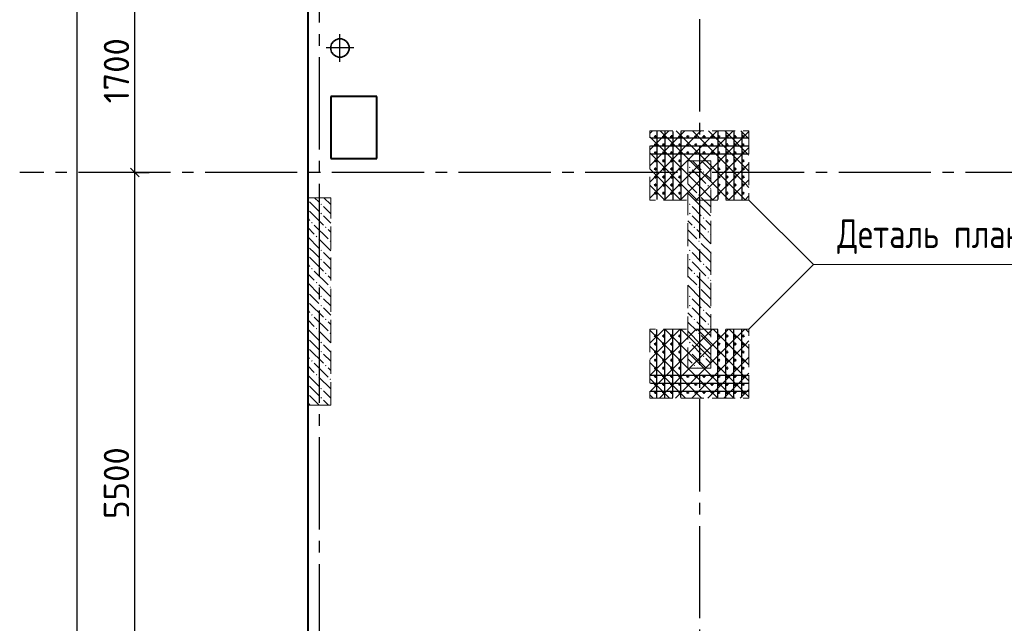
# Model space of a CAD drawing. Header units: millimetres. Extents: x 40580 to 1930067, y -240640 to 81020.
# Tile 54 of 256: x 337896 to 346444, y -216867 to -211627. Entities that reach past the tile are written whole.
import ezdxf

# ---------------------------------------------------------------- set-up
doc = ezdxf.new("R2010")
doc.units = ezdxf.units.MM
for name, pattern in [('______2', [270, 200, -70]), ('______5', [1100, 800, -100, 100, -100]), ('CENTER', [2, 1.25, -0.25, 0.25, -0.25])]:
    doc.linetypes.add(name, pattern=pattern)
for name, color, linetype, lineweight in [('Standard', 7, 'Continuous', 25), ('Вспомогательная арматура', 52, 'Continuous', 25), ('ЖБ Перекрытие верхний уровень', 7, 'Continuous', 35), ('ОСИ', 7, 'CENTER', 15), ('Основная', 7, 'Continuous', 40), ('Примечания', 7, 'Continuous', 13)]:
    doc.layers.add(name, color=color, linetype=linetype, lineweight=lineweight)
doc.layers.add('ЖБ Пилон', color=7, linetype='______2', lineweight=13, true_color=0xa0a0a0)
doc.styles.add('GOST 2.304', font='isocpeur.ttf', dxfattribs={"width": 0.8})
doc.styles.add('ISOCPEUR', font='isocpeur.ttf')

msp = doc.modelspace()

# ---------------------------------------------------------------- hatches: boundary and pattern name
at = {"layer": 'ЖБ Пилон', "linetype": 'Continuous', "lineweight": -3, "transparency": 33554687}
for points in [[(343706.5, -212909.2), (343713, -212902.7), (343719.5, -212909.2), (343713, -212915.7)], [(343826.5, -212949.2), (343833, -212942.7), (343839.5, -212949.2), (343833, -212955.7)], [(343746.5, -213029.2), (343753, -213022.7), (343759.5, -213029.2), (343753, -213035.7)], [(343866.5, -213069.2), (343873, -213062.7), (343879.5, -213069.2), (343873, -213075.7)], [(343786.5, -213149.2), (343793, -213142.7), (343799.5, -213149.2), (343793, -213155.7)], [(340396.1, -213185.7), (340399.5, -213189.2), (340396.1, -213192.6)], [(340506.5, -213229.2), (340513, -213222.7), (340519.5, -213229.2), (340513, -213235.7)], [(343706.5, -213229.2), (343713, -213222.7), (343719.5, -213229.2), (343713, -213235.7)], [(340396.1, -213265.7), (340399.5, -213269.2), (340396.1, -213272.6)], [(340506.5, -213309.2), (340513, -213302.7), (340519.5, -213309.2), (340513, -213315.7)], [(343706.5, -213309.2), (343713, -213302.7), (343719.5, -213309.2), (343713, -213315.7)], [(343826.5, -213349.2), (343833, -213342.7), (343839.5, -213349.2), (343833, -213355.7)], [(340426.5, -213389.2), (340433, -213382.7), (340439.5, -213389.2), (340433, -213395.7)], [(340546.5, -213429.2), (340553, -213422.7), (340559.5, -213429.2), (340553, -213435.7)], [(343746.5, -213429.2), (343753, -213422.7), (343759.5, -213429.2), (343753, -213435.7)], [(340466.5, -213509.2), (340473, -213502.7), (340479.5, -213509.2), (340473, -213515.7)], [(343866.5, -213469.2), (343873, -213462.7), (343879.5, -213469.2), (343873, -213475.7)], [(340396.1, -213585.7), (340399.5, -213589.2), (340396.1, -213592.6)], [(340586.5, -213549.2), (340593, -213542.7), (340596.1, -213545.7), (340596.1, -213552.6), (340593, -213555.7)], [(343786.5, -213549.2), (343793, -213542.7), (343799.5, -213549.2), (343793, -213555.7)], [(340396.1, -213665.7), (340399.5, -213669.2), (340396.1, -213672.6)], [(340506.5, -213629.2), (340513, -213622.7), (340519.5, -213629.2), (340513, -213635.7)], [(343706.5, -213629.2), (343713, -213622.7), (343719.5, -213629.2), (343713, -213635.7)], [(340506.5, -213709.2), (340513, -213702.7), (340519.5, -213709.2), (340513, -213715.7)], [(343706.5, -213709.2), (343713, -213702.7), (343719.5, -213709.2), (343713, -213715.7)], [(343826.5, -213749.2), (343833, -213742.7), (343839.5, -213749.2), (343833, -213755.7)], [(340426.5, -213789.2), (340433, -213782.7), (340439.5, -213789.2), (340433, -213795.7)], [(340546.5, -213829.2), (340553, -213822.7), (340559.5, -213829.2), (340553, -213835.7)], [(343746.5, -213829.2), (343753, -213822.7), (343759.5, -213829.2), (343753, -213835.7)], [(340466.5, -213909.2), (340473, -213902.7), (340479.5, -213909.2), (340473, -213915.7)], [(340586.5, -213949.2), (340593, -213942.7), (340596.1, -213945.7), (340596.1, -213952.6), (340593, -213955.7)], [(343786.5, -213949.2), (343793, -213942.7), (343799.5, -213949.2), (343793, -213955.7)], [(343866.5, -213869.2), (343873, -213862.7), (343879.5, -213869.2), (343873, -213875.7)], [(340396.1, -213985.7), (340399.5, -213989.2), (340396.1, -213992.6)], [(340506.5, -214029.2), (340513, -214022.7), (340519.5, -214029.2), (340513, -214035.7)], [(343706.5, -214029.2), (343713, -214022.7), (343719.5, -214029.2), (343713, -214035.7)], [(340396.1, -214065.7), (340399.5, -214069.2), (340396.1, -214072.6)], [(340506.5, -214109.2), (340513, -214102.7), (340519.5, -214109.2), (340513, -214115.7)], [(343706.5, -214109.2), (343713, -214102.7), (343719.5, -214109.2), (343713, -214115.7)], [(340426.5, -214189.2), (340433, -214182.7), (340439.5, -214189.2), (340433, -214195.7)], [(343826.5, -214149.2), (343833, -214142.7), (343839.5, -214149.2), (343833, -214155.7)], [(340546.5, -214229.2), (340553, -214222.7), (340559.5, -214229.2), (340553, -214235.7)], [(343746.5, -214229.2), (343753, -214222.7), (343759.5, -214229.2), (343753, -214235.7)], [(343866.5, -214269.2), (343873, -214262.7), (343879.5, -214269.2), (343873, -214275.7)], [(340466.5, -214309.2), (340473, -214302.7), (340479.5, -214309.2), (340473, -214315.7)], [(340586.5, -214349.2), (340593, -214342.7), (340596.1, -214345.7), (340596.1, -214352.6), (340593, -214355.7)], [(343786.5, -214349.2), (343793, -214342.7), (343799.5, -214349.2), (343793, -214355.7)], [(340396.1, -214385.7), (340399.5, -214389.2), (340396.1, -214392.6)], [(340506.5, -214429.2), (340513, -214422.7), (340519.5, -214429.2), (340513, -214435.7)], [(343706.5, -214429.2), (343713, -214422.7), (343719.5, -214429.2), (343713, -214435.7)], [(340396.1, -214465.7), (340399.5, -214469.2), (340396.1, -214472.6)], [(340506.5, -214509.2), (340513, -214502.7), (340519.5, -214509.2), (340513, -214515.7)], [(343706.5, -214509.2), (343713, -214502.7), (343719.5, -214509.2), (343713, -214515.7)], [(340426.5, -214589.2), (340433, -214582.7), (340439.5, -214589.2), (340433, -214595.7)], [(340546.5, -214629.2), (340553, -214622.7), (340559.5, -214629.2), (340553, -214635.7)], [(343746.5, -214629.2), (343753, -214622.7), (343759.5, -214629.2), (343753, -214635.7)], [(343826.5, -214549.2), (343833, -214542.7), (343839.5, -214549.2), (343833, -214555.7)], [(340466.5, -214709.2), (340473, -214702.7), (340479.5, -214709.2), (340473, -214715.7)], [(340396.1, -214785.7), (340399.5, -214789.2), (340396.1, -214792.6)], [(340586.5, -214749.2), (340593, -214742.7), (340596.1, -214745.7), (340596.1, -214752.6), (340593, -214755.7)], [(340396.1, -214865.7), (340399.5, -214869.2), (340396.1, -214872.6)], [(340506.5, -214829.2), (340513, -214822.7), (340519.5, -214829.2), (340513, -214835.7)], [(340506.5, -214909.2), (340513, -214902.7), (340519.5, -214909.2), (340513, -214915.7)]]:
    msp.add_hatch(color=7, dxfattribs=at).paths.add_polyline_path(points, flags=16)

# ---------------------------------------------------------------- linework, layer by layer
at = {"color": 7, "linetype": 'Continuous', "lineweight": 50, "transparency": 33554687}
for centre in [(343416.1, -212642.3), (343486.1, -212642.3), (343556.1, -212642.3), (343626.1, -212642.3), (343696.1, -212642.3), (343766.1, -212642.3), (343836.1, -212642.3), (343906.1, -212642.3), (343966.1, -212642.3), (344036.1, -212642.3), (344106.1, -212642.3), (344176.1, -212642.3), (343416.1, -212712.3), (343486.1, -212712.3), (343556.1, -212712.3), (343626.1, -212712.3), (343696.1, -212712.3), (343766.1, -212712.3), (343836.1, -212712.3), (343906.1, -212712.3), (343966.1, -212712.3), (344036.1, -212712.3), (344106.1, -212712.3), (344176.1, -212712.3), (343416.1, -212782.3), (343486.1, -212782.3), (343556.1, -212782.3), (343626.1, -212782.3), (343696.1, -212782.3), (343766.1, -212782.3), (343836.1, -212782.3), (343906.1, -212782.3), (343966.1, -212782.3), (344036.1, -212782.3), (344106.1, -212782.3), (344176.1, -212782.3), (343416.1, -212852.3), (343416.1, -212922.3), (343486.1, -212852.3), (343486.1, -212922.3), (343556.1, -212852.3), (343556.1, -212922.3), (343626.1, -212852.3), (343626.1, -212922.3), (343966.1, -212852.3), (343966.1, -212922.3), (344036.1, -212852.3), (344036.1, -212922.3), (344106.1, -212852.3), (344106.1, -212922.3), (344176.1, -212852.3), (344176.1, -212922.3), (343416.1, -212992.3), (343486.1, -212992.3), (343556.1, -212992.3), (343626.1, -212992.3), (343966.1, -212992.3), (344036.1, -212992.3), (344106.1, -212992.3), (344176.1, -212992.3), (343416.1, -213062.3), (343486.1, -213062.3), (343556.1, -213062.3), (343626.1, -213062.3), (343966.1, -213062.3), (344036.1, -213062.3), (344106.1, -213062.3), (344176.1, -213062.3), (343416.1, -213132.3), (343486.1, -213132.3), (343556.1, -213132.3), (343626.1, -213132.3), (343966.1, -213132.3), (344036.1, -213132.3), (344106.1, -213132.3), (344176.1, -213132.3), (343416.1, -214372.3), (343486.1, -214372.3), (343556.1, -214372.3), (343626.1, -214372.3), (343966.1, -214372.3), (344036.1, -214372.3), (344106.1, -214372.3), (344176.1, -214372.3), (343416.1, -214442.3), (343486.1, -214442.3), (343556.1, -214442.3), (343626.1, -214442.3), (343966.1, -214442.3), (344036.1, -214442.3), (344106.1, -214442.3), (344176.1, -214442.3), (343416.1, -214512.3), (343486.1, -214512.3), (343556.1, -214512.3), (343626.1, -214512.3), (343966.1, -214512.3), (344036.1, -214512.3), (344106.1, -214512.3), (344176.1, -214512.3), (343416.1, -214582.3), (343486.1, -214582.3), (343556.1, -214582.3), (343626.1, -214582.3), (343966.1, -214582.3), (344036.1, -214582.3), (344106.1, -214582.3), (344176.1, -214582.3), (343416.1, -214652.3), (343486.1, -214652.3), (343556.1, -214652.3), (343626.1, -214652.3), (343966.1, -214652.3), (344036.1, -214652.3), (344106.1, -214652.3), (344176.1, -214652.3), (343416.1, -214722.3), (343416.1, -214792.3), (343486.1, -214722.3), (343486.1, -214792.3), (343556.1, -214722.3), (343556.1, -214792.3), (343626.1, -214722.3), (343626.1, -214792.3), (343696.1, -214722.3), (343696.1, -214792.3), (343766.1, -214722.3), (343766.1, -214792.3), (343836.1, -214722.3), (343836.1, -214792.3), (343906.1, -214722.3), (343906.1, -214792.3), (343966.1, -214722.3), (343966.1, -214792.3), (344036.1, -214722.3), (344036.1, -214792.3), (344106.1, -214722.3), (344106.1, -214792.3), (344176.1, -214722.3), (344176.1, -214792.3), (343416.1, -214862.3), (343486.1, -214862.3), (343556.1, -214862.3), (343626.1, -214862.3), (343696.1, -214862.3), (343766.1, -214862.3), (343836.1, -214862.3), (343906.1, -214862.3), (343966.1, -214862.3), (344036.1, -214862.3), (344106.1, -214862.3), (344176.1, -214862.3)]:
    msp.add_circle(centre, 5, dxfattribs=at)
at = {"layer": 'Standard', "color": 7, "linetype": 'Continuous', "lineweight": -3, "transparency": 33554687}
for p, q in [((338896.1, -212952.3), (338896.1, -211252.3)), ((338896.1, -218452.3), (338896.1, -212952.3))]:
    msp.add_line(p, q, dxfattribs=at)
at = {"layer": 'Standard', "color": 8, "linetype": '______5', "lineweight": -3, "transparency": 33554687}
for p, q in [((340676.1, -211991.8), (340676.1, -211752.8)), ((340795.6, -211872.3), (340556.6, -211872.3))]:
    msp.add_line(p, q, dxfattribs=at)
at = {"layer": 'Standard', "color": 7, "linetype": 'Continuous', "lineweight": 25, "transparency": 33554687}
msp.add_line((338933.6, -212989.8), (338858.6, -212914.8), dxfattribs=at)
at = {"layer": 'Standard', "color": 251, "linetype": 'Continuous', "lineweight": -3, "true_color": 0x656565, "transparency": 33554687}
for q in [(338771.1, -212952.3), (339021.1, -212952.3), (338896.1, -212952.3)]:
    msp.add_line((338896.1, -212952.3), q, dxfattribs=at)
at = {"layer": 'Standard', "color": 7, "linetype": 'Continuous', "lineweight": -3, "transparency": 33554687}
msp.add_lwpolyline([(338396.1, -219652.3), (338396.1, -210815.9), (338396.1, -210815.9), (338396.1, -201152.3)], dxfattribs=at)
at = {"layer": 'Вспомогательная арматура', "color": 7, "linetype": 'Continuous', "lineweight": 25, "transparency": 33554687}
for p, q in [((343371.1, -212652.3), (344221.1, -212652.3)), ((343426.1, -212597.3), (343426.1, -213187.3)), ((343496.1, -212597.3), (343496.1, -213187.3)), ((343566.1, -212597.3), (343566.1, -213187.3)), ((343636.1, -212597.3), (343636.1, -213187.3)), ((343956.1, -212597.3), (343956.1, -213187.3)), ((344026.1, -212597.3), (344026.1, -213187.3)), ((344096.1, -212597.3), (344096.1, -213187.3)), ((344166.1, -212597.3), (344166.1, -213187.3)), ((343371.1, -212722.3), (344221.1, -212722.3)), ((343371.1, -212792.3), (344221.1, -212792.3)), ((343426.1, -214907.3), (343426.1, -214317.3)), ((343496.1, -214907.3), (343496.1, -214317.3)), ((343566.1, -214907.3), (343566.1, -214317.3)), ((343636.1, -214907.3), (343636.1, -214317.3)), ((343956.1, -214907.3), (343956.1, -214317.3)), ((344026.1, -214907.3), (344026.1, -214317.3)), ((344096.1, -214907.3), (344096.1, -214317.3)), ((344166.1, -214907.3), (344166.1, -214317.3)), ((343371.1, -214712.3), (344221.1, -214712.3)), ((343371.1, -214782.3), (344221.1, -214782.3)), ((343371.1, -214852.3), (344221.1, -214852.3))]:
    msp.add_line(p, q, dxfattribs=at)
at = {"layer": 'ЖБ Перекрытие верхний уровень', "transparency": 33554687}
for p, q in [((340639.5, -211800.4), (340619.1, -211815.3)), ((340663.5, -211792.6), (340639.5, -211800.4)), ((340688.7, -211792.6), (340663.5, -211792.6)), ((340712.7, -211800.4), (340688.7, -211792.6)), ((340733.1, -211815.3), (340712.7, -211800.4)), ((340604.2, -211835.7), (340596.4, -211859.7)), ((340596.4, -211859.7), (340596.4, -211884.9)), ((340596.4, -211884.9), (340604.2, -211908.9)), ((340619.1, -211815.3), (340604.2, -211835.7)), ((340748, -211835.7), (340733.1, -211815.3)), ((340755.8, -211859.7), (340748, -211835.7)), ((340748, -211908.9), (340755.8, -211884.9)), ((340755.8, -211884.9), (340755.8, -211859.7)), ((340604.2, -211908.9), (340619.1, -211929.3)), ((340619.1, -211929.3), (340639.5, -211944.2)), ((340639.5, -211944.2), (340663.5, -211952)), ((340663.5, -211952), (340688.7, -211952)), ((340688.7, -211952), (340712.7, -211944.2)), ((340712.7, -211944.2), (340733.1, -211929.3)), ((340733.1, -211929.3), (340748, -211908.9))]:
    msp.add_line(p, q, dxfattribs=at)
at = {"layer": 'ЖБ Пилон', "color": 253, "linetype": '______2', "lineweight": 13, "true_color": 0xa0a0a0, "transparency": 33554687}
for p, q in [((343696.1, -212852.3), (343696.1, -214652.3)), ((343896.1, -212852.3), (343696.1, -212852.3)), ((343896.1, -214652.3), (343896.1, -212852.3)), ((340396.1, -213172.3), (340396.1, -214972.3)), ((340596.1, -213172.3), (340396.1, -213172.3)), ((340596.1, -214972.3), (340596.1, -213172.3)), ((343696.1, -214652.3), (343896.1, -214652.3)), ((340396.1, -214972.3), (340596.1, -214972.3))]:
    msp.add_line(p, q, dxfattribs=at)
at = {"layer": 'ЖБ Пилон', "color": 9, "linetype": 'Continuous', "lineweight": -3, "true_color": 0xc7c7c7, "transparency": 33554687}
for p, q in [((343736.2, -212852.3), (343813, -212929.2)), ((343816.2, -212852.3), (343893, -212929.2)), ((343696.1, -212972.2), (343733, -213009.2)), ((343733, -212929.2), (343853, -213049.2)), ((343893, -213009.2), (343853, -212969.2)), ((343696.1, -213052.2), (343773, -213129.2)), ((343893, -213169.2), (343773, -213049.2)), ((343896.1, -213012.2), (343893, -213009.2)), ((340456.2, -213172.3), (340493, -213209.2)), ((340596.1, -213232.2), (340536.2, -213172.3)), ((343813, -213249.2), (343696.1, -213132.2)), ((343813, -213169.2), (343893, -213249.2)), ((343893, -213089.2), (343896.1, -213092.2)), ((343893, -213169.2), (343896.1, -213172.2)), ((340453, -213249.2), (340413, -213209.2)), ((340493, -213289.2), (340453, -213249.2)), ((340533, -213249.2), (340596.1, -213312.2)), ((343733, -213249.2), (343813, -213329.2)), ((343813, -213249.2), (343893, -213329.2)), ((343893, -213249.2), (343896.1, -213252.2)), ((340413, -213289.2), (340533, -213409.2)), ((340533, -213329.2), (340596.1, -213392.2)), ((343733, -213329.2), (343853, -213449.2)), ((340396.1, -213352.2), (340413, -213369.2)), ((340453, -213409.2), (340573, -213529.2)), ((343696.1, -213372.2), (343733, -213409.2)), ((343893, -213409.2), (343853, -213369.2)), ((343896.1, -213412.2), (343893, -213409.2)), ((340396.1, -213432.2), (340453, -213489.2)), ((340396.1, -213512.2), (340493, -213609.2)), ((340596.1, -213472.2), (340573, -213449.2)), ((343696.1, -213452.2), (343773, -213529.2)), ((343893, -213569.2), (343773, -213449.2)), ((343893, -213489.2), (343896.1, -213492.2)), ((340596.1, -213632.2), (340493, -213529.2)), ((343813, -213649.2), (343696.1, -213532.2)), ((343813, -213569.2), (343893, -213649.2)), ((343893, -213569.2), (343896.1, -213572.2)), ((340453, -213649.2), (340413, -213609.2)), ((340493, -213689.2), (340453, -213649.2)), ((340533, -213649.2), (340596.1, -213712.2)), ((343733, -213649.2), (343813, -213729.2)), ((343813, -213649.2), (343893, -213729.2)), ((343893, -213649.2), (343896.1, -213652.2)), ((340396.1, -213752.2), (340413, -213769.2)), ((340413, -213689.2), (340533, -213809.2)), ((340533, -213729.2), (340596.1, -213792.2)), ((343696.1, -213772.2), (343733, -213809.2)), ((343733, -213729.2), (343853, -213849.2)), ((343893, -213809.2), (343853, -213769.2)), ((340396.1, -213832.2), (340453, -213889.2)), ((340453, -213809.2), (340573, -213929.2)), ((340596.1, -213872.2), (340573, -213849.2)), ((343696.1, -213852.2), (343773, -213929.2)), ((343893, -213969.2), (343773, -213849.2)), ((343896.1, -213812.2), (343893, -213809.2)), ((340396.1, -213912.2), (340493, -214009.2)), ((340596.1, -214032.2), (340493, -213929.2)), ((343813, -214049.2), (343696.1, -213932.2)), ((343893, -213889.2), (343896.1, -213892.2)), ((340453, -214049.2), (340413, -214009.2)), ((343813, -213969.2), (343893, -214049.2)), ((343893, -213969.2), (343896.1, -213972.2)), ((340413, -214089.2), (340533, -214209.2)), ((340493, -214089.2), (340453, -214049.2)), ((340533, -214049.2), (340596.1, -214112.2)), ((343733, -214049.2), (343813, -214129.2)), ((343813, -214049.2), (343893, -214129.2)), ((343893, -214049.2), (343896.1, -214052.2)), ((340396.1, -214152.2), (340413, -214169.2)), ((340533, -214129.2), (340596.1, -214192.2)), ((343696.1, -214172.2), (343733, -214209.2)), ((343733, -214129.2), (343853, -214249.2)), ((343893, -214209.2), (343853, -214169.2)), ((340396.1, -214232.2), (340453, -214289.2)), ((340453, -214209.2), (340573, -214329.2)), ((340596.1, -214272.2), (340573, -214249.2)), ((343696.1, -214252.2), (343773, -214329.2)), ((343893, -214369.2), (343773, -214249.2)), ((343896.1, -214212.2), (343893, -214209.2)), ((340396.1, -214312.2), (340493, -214409.2)), ((340596.1, -214432.2), (340493, -214329.2)), ((343813, -214449.2), (343696.1, -214332.2)), ((343813, -214369.2), (343893, -214449.2)), ((343893, -214289.2), (343896.1, -214292.2)), ((343893, -214369.2), (343896.1, -214372.2)), ((340453, -214449.2), (340413, -214409.2)), ((340493, -214489.2), (340453, -214449.2)), ((340533, -214449.2), (340596.1, -214512.2)), ((343733, -214449.2), (343813, -214529.2)), ((343813, -214449.2), (343893, -214529.2)), ((343893, -214449.2), (343896.1, -214452.2)), ((340413, -214489.2), (340533, -214609.2)), ((340533, -214529.2), (340596.1, -214592.2)), ((343733, -214529.2), (343853, -214649.2)), ((340396.1, -214552.2), (340413, -214569.2)), ((340453, -214609.2), (340573, -214729.2)), ((343696.1, -214572.2), (343733, -214609.2)), ((343893, -214609.2), (343853, -214569.2)), ((343896.1, -214612.2), (343893, -214609.2)), ((340396.1, -214632.2), (340453, -214689.2)), ((340396.1, -214712.2), (340493, -214809.2)), ((340596.1, -214672.2), (340573, -214649.2)), ((343696.1, -214652.2), (343696.2, -214652.3)), ((343776.2, -214652.3), (343773, -214649.2)), ((340596.1, -214832.2), (340493, -214729.2)), ((340453, -214849.2), (340413, -214809.2)), ((340493, -214889.2), (340453, -214849.2)), ((340533, -214849.2), (340596.1, -214912.2)), ((340396.1, -214952.2), (340413, -214969.2)), ((340413, -214889.2), (340496.2, -214972.3)), ((340533, -214929.2), (340576.2, -214972.3))]:
    msp.add_line(p, q, dxfattribs=at)
at = {"layer": 'ОСИ', "color": 8, "linetype": '______5', "lineweight": -3, "transparency": 33554687}
for p, q in [((340496.1, -204252.3), (340496.1, -223082.3)), ((343796.1, -205022.3), (343796.1, -223082.3)), ((383206.1, -212952.3), (337896.1, -212952.3))]:
    msp.add_line(p, q, dxfattribs=at)
at = {"layer": 'Основная', "transparency": 33554687}
for p, q in [((340396.1, -205552.3), (340396.1, -220182.3)), ((340996.1, -212292.5), (340596.1, -212292.5)), ((340596.1, -212292.5), (340596.1, -212832.5)), ((340996.1, -212832.5), (340996.1, -212292.5)), ((340596.1, -212832.5), (340996.1, -212832.5))]:
    msp.add_line(p, q, dxfattribs=at)
at = {"layer": 'Примечания', "color": 252, "linetype": 'Continuous', "lineweight": 13, "true_color": 0x8f8f8f, "transparency": 33554687}
for p, q in [((343366.1, -212616.1), (343389.9, -212592.3)), ((343366.1, -212756.1), (343493, -212629.2)), ((343366.1, -212642.2), (343493, -212769.2)), ((343456.2, -212592.3), (343493, -212629.2)), ((343493, -212629.2), (343529.9, -212592.3)), ((343493, -212769.2), (343669.9, -212592.3)), ((343493, -212909.2), (343809.9, -212592.3)), ((343493, -213049.2), (343949.9, -212592.3)), ((343493, -212629.2), (343913, -213049.2)), ((343596.2, -212592.3), (344053, -213049.2)), ((343633, -213049.2), (344089.9, -212592.3)), ((343736.2, -212592.3), (344193, -213049.2)), ((343773, -213049.2), (344226.1, -212596.1)), ((343876.2, -212592.3), (344226.1, -212942.2)), ((344016.2, -212592.3), (344226.1, -212802.2)), ((344156.2, -212592.3), (344226.1, -212662.2)), ((343913, -213049.2), (344226.1, -212736.1)), ((343366.1, -212896.1), (343493, -212769.2)), ((343366.1, -212782.2), (343493, -212909.2)), ((343493, -212769.2), (343773, -213049.2)), ((343366.1, -213036.1), (343493, -212909.2)), ((343493, -212909.2), (343633, -213049.2)), ((344053, -213049.2), (344226.1, -212876.1)), ((343366.1, -212922.2), (343493, -213049.2)), ((343366.1, -213176.1), (343493, -213049.2)), ((343366.1, -213062.2), (343493, -213189.2)), ((343493, -213189.2), (343633, -213049.2)), ((343493, -213049.2), (343636.2, -213192.3)), ((343629.9, -213192.3), (343773, -213049.2)), ((343633, -213049.2), (343776.2, -213192.3)), ((343769.9, -213192.3), (343913, -213049.2)), ((343773, -213049.2), (343916.2, -213192.3)), ((343909.9, -213192.3), (344053, -213049.2)), ((343913, -213049.2), (344056.2, -213192.3)), ((344049.9, -213192.3), (344193, -213049.2)), ((344053, -213049.2), (344196.2, -213192.3)), ((344193, -213049.2), (344226.1, -213016.1)), ((344193, -213049.2), (344226.1, -213082.2)), ((344189.9, -213192.3), (344226.1, -213156.1)), ((343489.9, -213192.3), (343493, -213189.2)), ((343493, -213189.2), (343496.2, -213192.3)), ((343366.1, -214436.1), (343489.9, -214312.3)), ((343366.1, -214322.2), (343493, -214449.2)), ((343493, -214449.2), (343629.9, -214312.3)), ((343496.2, -214312.3), (343633, -214449.2)), ((343633, -214449.2), (343769.9, -214312.3)), ((343636.2, -214312.3), (343773, -214449.2)), ((343773, -214449.2), (343909.9, -214312.3)), ((343776.2, -214312.3), (343913, -214449.2)), ((343913, -214449.2), (344049.9, -214312.3)), ((343916.2, -214312.3), (344053, -214449.2)), ((344053, -214449.2), (344189.9, -214312.3)), ((344056.2, -214312.3), (344193, -214449.2)), ((344196.2, -214312.3), (344226.1, -214342.2)), ((343366.1, -214576.1), (343493, -214449.2)), ((343493, -214589.2), (343633, -214449.2)), ((343493, -214729.2), (343773, -214449.2)), ((343493, -214869.2), (343913, -214449.2)), ((343493, -214449.2), (343956.2, -214912.3)), ((343589.9, -214912.3), (344053, -214449.2)), ((343633, -214449.2), (344096.2, -214912.3)), ((343729.9, -214912.3), (344193, -214449.2)), ((343773, -214449.2), (344226.1, -214902.2)), ((343913, -214449.2), (344226.1, -214762.2)), ((344053, -214449.2), (344226.1, -214622.2)), ((344193, -214449.2), (344226.1, -214416.1)), ((344193, -214449.2), (344226.1, -214482.2)), ((343366.1, -214462.2), (343493, -214589.2)), ((343366.1, -214716.1), (343493, -214589.2)), ((343366.1, -214602.2), (343493, -214729.2)), ((343493, -214589.2), (343816.2, -214912.3)), ((343869.9, -214912.3), (344226.1, -214556.1)), ((344009.9, -214912.3), (344226.1, -214696.1)), ((343366.1, -214856.1), (343493, -214729.2)), ((343366.1, -214742.2), (343493, -214869.2)), ((343493, -214729.2), (343676.2, -214912.3)), ((343366.1, -214882.2), (343396.2, -214912.3)), ((343449.9, -214912.3), (343493, -214869.2)), ((343493, -214869.2), (343536.2, -214912.3)), ((344149.9, -214912.3), (344226.1, -214836.1))]:
    msp.add_line(p, q, dxfattribs=at)
at = {"layer": 'Примечания', "color": 7, "linetype": '______2', "lineweight": 13, "transparency": 33554687}
for p, q in [((343366.1, -213192.3), (343366.1, -212592.3)), ((343366.1, -212592.3), (344226.1, -212592.3)), ((344226.1, -212592.3), (344226.1, -213192.3)), ((344226.1, -213192.3), (343366.1, -213192.3)), ((344226.1, -214312.3), (343366.1, -214312.3)), ((343366.1, -214312.3), (343366.1, -214912.3)), ((344226.1, -214912.3), (344226.1, -214312.3)), ((343366.1, -214912.3), (344226.1, -214912.3))]:
    msp.add_line(p, q, dxfattribs=at)
at = {"layer": 'Примечания', "color": 7, "linetype": 'Continuous', "lineweight": 13, "transparency": 33554687}
for points in [[(344226.1, -213192.3), (344786.1, -213752.3), (347001.1, -213752.3)], [(344226.1, -214312.3), (344786.1, -213752.3), (347001.1, -213752.3)]]:
    msp.add_lwpolyline(points, dxfattribs=at)

# ---------------------------------------------------------------- texts
at = {"layer": 'Standard', "color": 7, "linetype": 'Continuous', "lineweight": 25, "transparency": 33554687, "char_height": 220, "attachment_point": 7, "rotation": 90, "style": 'ISOCPEUR'}
for s, insert, width in [('1700', (338846.1, -212352.5), 625.741), ('5500', (338846.1, -215960.3), 641.476)]:
    msp.add_mtext(s, dxfattribs=dict(at, insert=insert, width=width))
at = {"layer": 'Примечания', "color": 7, "linetype": 'Continuous', "lineweight": 25, "transparency": 33554687, "insert": (344992.8, -213660.6), "char_height": 250, "width": 2132.452, "attachment_point": 7, "style": 'GOST 2.304'}
msp.add_mtext('Деталь\\~плана\\~5', dxfattribs=at)

doc.saveas('drawing.dxf')
